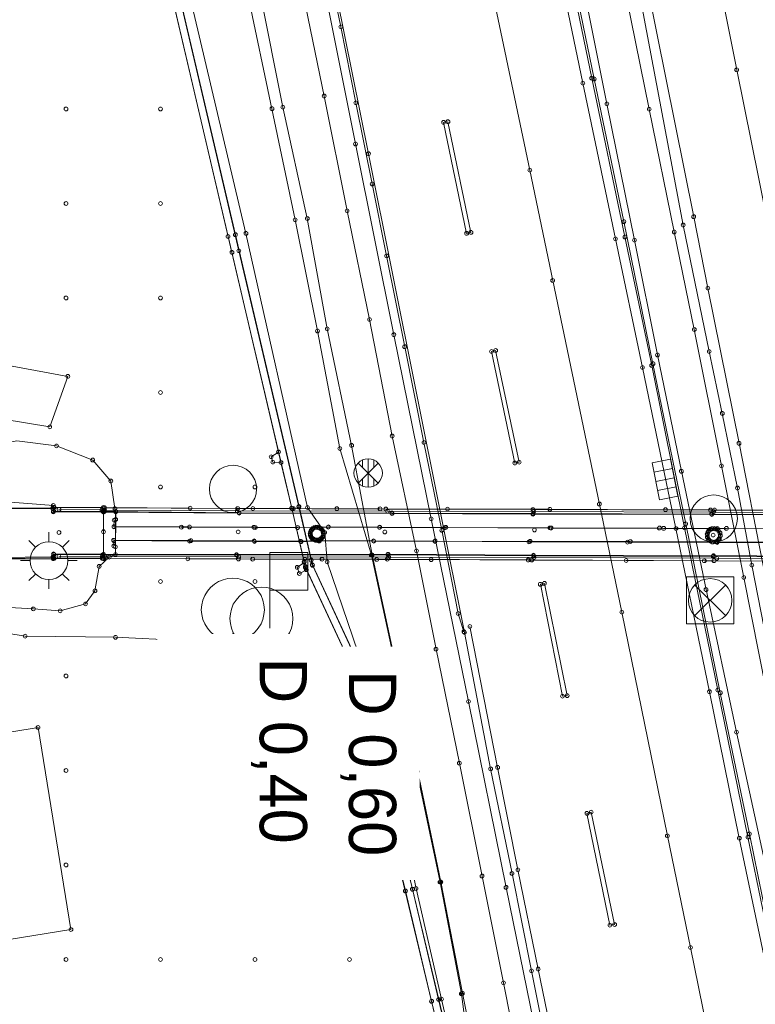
# Model space of a CAD drawing. Header units: metres. Extents: x 32394408 to 32394706, y 5702876 to 5703033.
# Tile 3 of 8: x 32394478 to 32394516, y 5702913 to 5702965. Entities that reach past the tile are written whole.
import ezdxf
from ezdxf.enums import TextEntityAlignment as Align

# ---------------------------------------------------------------- set-up
doc = ezdxf.new("R2010")
doc.units = ezdxf.units.M
for name, color, linetype, lineweight in [('1100_Topographie', 7, 'Continuous', 20), ('1105_Bordsteinlinie oben', 7, 'Continuous', 20), ('1110_sonst_ Topographie-ohne Höhen', 7, 'Continuous', 20), ('1125_Gebäude _ Hausnummer', 7, 'Continuous', 20), ('1130_Fahrbahnmarkierungen', 7, 'Continuous', 20), ('1135_Straßenausstattung -BSW_ ESP', 7, 'Continuous', 20), ('1136_Schutzeinrichtungen _nicht DGM relevant_', 7, 'Continuous', 20), ('1140_Lärmschutzwände', 7, 'Continuous', 20), ('1141_Lärmschutzwände _Oberkante_', 7, 'Continuous', 20), ('1150_Bäume', 7, 'Continuous', 20), ('1155_Baumdurchmesser', 7, 'Continuous', 20), ('1160_Versorgung -Schieber_ Hydrante', 7, 'Continuous', 20), ('1165_Entwässerung -Schächte_ Abläuf', 7, 'Continuous', 20), ('1175_Bauwerke und Durchlässe', 7, 'Continuous', 20), ('1197_Rasterpunkte 5x5 m _DGM relevant_', 7, 'Continuous', 20), ('1200_Aufnahmepunkte _TP_ AP_ NivP_', 7, 'Continuous', 20), ('1710_Topogr_  Überführung', 7, 'Continuous', 20), ('1790_BW Unterkanten', 7, 'Continuous', 20), ('Linienpunkte', 7, 'Continuous', 20)]:
    doc.layers.add(name, color=color, linetype=linetype, lineweight=lineweight)
doc.styles.add('AKG DIN 6776', font='txt', dxfattribs={"height": 2.5})

# ---------------------------------------------------------------- blocks, each defined once
blk = doc.blocks.new('Linienpunkt')
at = {"color": 7, "transparency": 33554687}
blk.add_circle((0, 0), 0.1, dxfattribs=at)
at = {"layer": 'Linienpunkte', "flags": 1}
for tag in ['VestraBlockName', 'VestraSichtbar', 'VestraEbene', 'VestraName', 'Höhe']:
    blk.add_attdef(tag, text='', height=0.1, dxfattribs=at).set_placement((0, 0), align=Align.CENTER)
blk = doc.blocks.new('0435.0000')
at = {"color": 7, "linetype": 'Continuous', "lineweight": 5}
blk.add_circle((0, 0), 0.1, dxfattribs=at)
blk = doc.blocks.new('5742.0000')
at = {"color": 0, "lineweight": 0}
for points in [[(-0.71, 0.71), (-1.06, 1.06)], [(0, 1), (0, 1.5)], [(0.71, 0.71), (1.06, 1.06)], [(-1, 0), (-1.5, 0)], [(1.5, 0), (1, 0)], [(-0.71, -0.71), (-1.06, -1.06)], [(0, -1), (0, -1.5)], [(0.71, -0.71), (1.06, -1.06)]]:
    blk.add_lwpolyline(points, dxfattribs=at)
at = {"color": 0, "linetype": 'Continuous', "lineweight": 0}
blk.add_circle((0, 0), 1, dxfattribs=at)
blk = doc.blocks.new('7501.0000')
at = {"color": 0, "lineweight": 0}
blk.add_lwpolyline([(-1, 0), (-1.18, 0.16), (-1.34, 0.36), (-1.49, 0.58), (-1.59, 0.82), (-1.64, 1.08), (-1.67, 1.33), (-1.64, 1.59), (-1.59, 1.84), (-1.49, 2.09), (-1.34, 2.31), (-1.18, 2.51), (-0.98, 2.68), (-0.76, 2.82), (-0.51, 2.92), (-0.26, 2.98), (0, 3), (0.26, 2.98), (0.51, 2.92), (0.76, 2.82), (0.98, 2.68), (1.18, 2.51), (1.34, 2.31), (1.49, 2.09), (1.59, 1.84), (1.64, 1.59), (1.67, 1.33), (1.64, 1.08), (1.59, 0.82), (1.49, 0.58), (1.34, 0.36), (1.18, 0.16), (1, 0), (1.89, 0)], dxfattribs=at)
at = {"color": 0, "linetype": 'Continuous', "lineweight": 0}
blk.add_circle((0, 0), 0.06, dxfattribs=at)
blk = doc.blocks.new('3498.0000')
at = {"color": 0, "lineweight": 0}
blk.add_lwpolyline([(0, 0), (0, 4), (2, 4), (2, 2), (0, 2)], dxfattribs=at)
blk = doc.blocks.new('354.5007')
at = {"color": 0, "lineweight": 0}
for points in [[(-1.25, -1.25), (-1.25, 1.25), (1.25, 1.25), (1.25, -1.25), (-1.25, -1.25)], [(0.81, 0.81), (-0.81, -0.81)], [(-0.81, 0.81), (0.81, -0.81)]]:
    blk.add_lwpolyline(points, dxfattribs=at)
at = {"color": 0, "linetype": 'Continuous', "lineweight": 0}
blk.add_circle((0, 0), 1.15, dxfattribs=at)
blk = doc.blocks.new('3435.0000')
at = {"color": 0, "lineweight": 0}
for points in [[(-0.53, -0.53), (0.53, 0.53)], [(-0.53, 0.53), (0.53, -0.53)], [(-0.3, 0.68), (-0.3, 0.3)], [(0, 0.75), (0, -0.75)], [(0.3, 0.68), (0.3, 0.3)], [(-0.3, -0.68), (-0.3, -0.3)], [(0.3, -0.68), (0.3, -0.3)]]:
    blk.add_lwpolyline(points, dxfattribs=at)
at = {"color": 0, "linetype": 'Continuous', "lineweight": 0}
blk.add_circle((0, 0), 0.75, dxfattribs=at)
blk = doc.blocks.new('3508.0000')
at = {"color": 0, "lineweight": 0}
for points in [[(-1, -1), (-1, 0), (1, 0), (1, -1), (-1, -1)], [(-0.5, 0), (-0.5, -1)], [(0, 0), (0, -1)], [(0.5, 0), (0.5, -1)]]:
    blk.add_lwpolyline(points, dxfattribs=at)
blk = doc.blocks.new('0127.0000')
at = {"color": 0, "linetype": 'Continuous', "lineweight": 0}
blk.add_circle((0, 0), 1.25, dxfattribs=at)

msp = doc.modelspace()

# ---------------------------------------------------------------- linework, layer by layer
at = {"layer": '1100_Topographie', "color": 7}
for points in [[(32394522.475, 5702890.217, 126.049), (32394521.651, 5702894.321, 126.018), (32394520.979, 5702897.859, 125.984), (32394520.475, 5702900.139, 125.964), (32394519.428, 5702905.23, 125.917), (32394519.098, 5702906.965, 125.911), (32394518.901, 5702907.77, 125.896), (32394517.681, 5702913.785, 125.845), (32394516.105, 5702921.475, 125.773), (32394514.506, 5702929.265, 125.705), (32394512.745, 5702937.844, 125.619), (32394511.009, 5702946.44, 125.546), (32394509.59, 5702953.243, 125.484), (32394507.833, 5702961.651, 125.391), (32394506.218, 5702969.52, 125.323), (32394504.667, 5702977.036, 125.228), (32394503.466, 5702982.798, 125.16), (32394501.958, 5702989.939, 125.072), (32394501.369, 5702992.838, 125.034)], [(32394504.927, 5702993.003, 125.414), (32394505.439, 5702990.593, 125.449), (32394507.549, 5702980.124, 125.573), (32394510.374, 5702966.045, 125.737), (32394512.677, 5702953.875, 125.871), (32394514.055, 5702947.183, 125.925), (32394514.745, 5702943.906, 125.948), (32394515.553, 5702939.954, 125.989), (32394516.31, 5702935.875, 126.031), (32394517.593, 5702929.298, 126.064), (32394518.699, 5702923.648, 126.104), (32394520.279, 5702915.695, 126.154), (32394522.184, 5702906.311, 126.21), (32394522.945, 5702902.555, 126.238), (32394525.597, 5702888.986, 126.299)], [(32394489.265, 5702991.094, 125.173), (32394489.949, 5702987.736, 125.225), (32394490.126, 5702986.857, 125.237), (32394492.347, 5702975.855, 125.36), (32394493.496, 5702970.159, 125.468), (32394496.023, 5702957.649, 125.61), (32394501.103, 5702932.309, 125.879), (32394502.483, 5702925.092, 125.961), (32394503.615, 5702919.556, 126.009), (32394504.65, 5702914.406, 126.061), (32394505.562, 5702909.829, 126.111), (32394506.427, 5702905.557, 126.146), (32394507.517, 5702900.195, 126.202), (32394508.49, 5702895.391, 126.252), (32394509.418, 5702890.721, 126.291)], [(32394508.201, 5702889.277, 126.316), (32394505.53, 5702901.833, 126.225), (32394503.167, 5702913.765, 126.084), (32394502.027, 5702919.418, 126.044), (32394500.827, 5702925.388, 125.985), (32394499.593, 5702931.423, 125.921), (32394498.558, 5702936.626, 125.882), (32394497.271, 5702942.707, 125.829), (32394496.075, 5702948.878, 125.764), (32394494.885, 5702954.626, 125.721), (32394493.671, 5702960.701, 125.671), (32394492.453, 5702966.614, 125.598), (32394491.169, 5702973.121, 125.518), (32394490.156, 5702977.972, 125.447), (32394488.943, 5702984.002, 125.381), (32394487.711, 5702989.96, 125.308)], [(32394502.683, 5702901.231, 126.289), (32394502.732, 5702901.261, 126.28), (32394501.725, 5702907.169, 126.262), (32394500.933, 5702913.188, 126.16), (32394499.807, 5702919.096, 126.122), (32394498.571, 5702924.947, 126.086), (32394497.38, 5702930.856, 125.996), (32394496.171, 5702936.403, 125.919), (32394494.502, 5702942.043, 125.993), (32394493.317, 5702948.266, 125.913), (32394492.135, 5702954.153, 125.751), (32394490.908, 5702960.03, 125.711), (32394489.656, 5702966.009, 125.745), (32394488.618, 5702972.531, 125.611), (32394487.511, 5702977.509, 125.511), (32394486.109, 5702983.311, 125.529), (32394484.836, 5702989.371, 125.463)], [(32394505.832, 5702889.603, 126.347), (32394503.372, 5702901.397, 126.274), (32394500.988, 5702913.212, 126.161), (32394499.848, 5702919.104, 126.122), (32394498.625, 5702924.953, 126.086), (32394497.404, 5702930.849, 125.995), (32394496.211, 5702936.411, 125.92), (32394495.124, 5702942.212, 125.889), (32394493.834, 5702948.379, 125.812), (32394492.778, 5702954.218, 125.744), (32394491.487, 5702960.108, 125.714), (32394490.292, 5702966.145, 125.663), (32394488.931, 5702972.668, 125.598), (32394487.908, 5702977.539, 125.497), (32394486.644, 5702983.434, 125.415), (32394485.513, 5702989.489, 125.356)], [(32394502.683, 5702901.231, 126.289), (32394501.229, 5702907.087, 126.457), (32394499.886, 5702912.903, 126.575), (32394498.533, 5702918.76, 126.736), (32394497.312, 5702924.602, 126.807), (32394495.734, 5702930.462, 127.021), (32394493.826, 5702936.044, 127.234), (32394493.704, 5702937.598, 127.157), (32394492.791, 5702938.925, 127.405), (32394489.532, 5702953.433, 127.391), (32394483.981, 5702976.913, 127.459), (32394482.671, 5702982.781, 127.469), (32394481.246, 5702988.488, 127.36)], [(32394466.211, 5702944.363, 128.038), (32394466.643, 5702944.52, 128.027), (32394475.372, 5702943.818, 127.721), (32394479.148, 5702943.195, 127.758), (32394480.107, 5702945.865, 127.68), (32394475.717, 5702946.673, 127.861), (32394467.021, 5702947.012, 127.935), (32394465.362, 5702947.819, 128.095)], [(32394469.64, 5702938.736, 127.941), (32394469.876, 5702940.159, 127.894), (32394472.166, 5702941.407, 127.966), (32394474.46, 5702941.889, 127.775), (32394477.406, 5702942.446, 127.779), (32394479.504, 5702942.183, 127.794), (32394481.421, 5702941.434, 127.785), (32394482.378, 5702940.323, 127.763), (32394482.596, 5702938.865, 127.651), (32394482.642, 5702938.709, 127.644)], [(32394465.771, 5702937.456, 127.706), (32394469.787, 5702938.379, 128.021), (32394472.606, 5702938.832, 128.379), (32394474.145, 5702938.884, 128.545), (32394474.329, 5702939.044, 128.562), (32394474.511, 5702939.098, 128.589), (32394474.725, 5702939.041, 128.603), (32394474.88, 5702938.894, 128.625), (32394476.193, 5702938.913, 128.778), (32394479.291, 5702938.885, 129.177)], [(32394469.64, 5702938.736, 127.941), (32394474.562, 5702939.396, 128.511), (32394479.34, 5702939.033, 128.958), (32394479.351, 5702938.727, 129.014)], [(32394476.196, 5702938.877, 128.733), (32394479.322, 5702938.858, 129.176), (32394479.339, 5702938.693, 129.19), (32394481.994, 5702938.68, 129.58), (32394481.992, 5702937.641, 129.58), (32394481.99, 5702936.448, 129.569), (32394479.343, 5702936.474, 129.185), (32394479.314, 5702936.305, 129.166), (32394476.353, 5702936.284, 128.709)], [(32394469.21, 5702935.121, 127.93), (32394470.27, 5702935.634, 127.978), (32394472.795, 5702935.964, 128.147), (32394476.406, 5702936.19, 128.658), (32394479.325, 5702936.212, 128.874), (32394479.355, 5702936.454, 129.049)], [(32394468.5, 5702935.289, 127.889), (32394470.257, 5702935.812, 128.008), (32394472.757, 5702936.177, 128.154), (32394476.359, 5702936.232, 128.713), (32394479.327, 5702936.267, 129.216)], [(32394469.21, 5702935.121, 127.93), (32394470.514, 5702934.588, 127.986), (32394473.171, 5702934.047, 127.797), (32394476.063, 5702933.683, 127.78), (32394478.28, 5702933.556, 127.804), (32394479.696, 5702933.453, 127.71), (32394481.044, 5702933.822, 127.765), (32394481.54, 5702934.514, 127.727), (32394481.765, 5702935.809, 127.716), (32394482.296, 5702936.298, 127.673), (32394482.628, 5702936.434, 127.645)], [(32394494.716, 5702930.309, 127.31), (32394493.531, 5702931.182, 127.424), (32394489.516, 5702931.746, 127.504), (32394486.167, 5702931.881, 127.529), (32394482.628, 5702932.056, 127.532), (32394477.847, 5702932.112, 127.717), (32394472.662, 5702932.958, 127.756), (32394469.617, 5702933.506, 127.857), (32394466.062, 5702933.941, 127.905), (32394465.039, 5702933.899, 127.896), (32394461.547, 5702933.681, 127.954)]]:
    msp.add_polyline3d(points, dxfattribs=at)
at = {"layer": '1105_Bordsteinlinie oben', "color": 7}
for points in [[(32394518.94, 5702907.757, 125.902), (32394518.825, 5702908.689, 125.964), (32394517.557, 5702914.87, 125.91), (32394516.179, 5702921.652, 125.851), (32394514.641, 5702929.123, 125.775), (32394512.807, 5702938.06, 125.681), (32394511.075, 5702946.533, 125.602), (32394509.538, 5702954.053, 125.542), (32394507.963, 5702961.606, 125.478), (32394506.317, 5702969.592, 125.394), (32394504.793, 5702976.978, 125.31), (32394503.663, 5702982.458, 125.239), (32394502.1, 5702989.914, 125.149), (32394502.015, 5702990.244, 125.148), (32394501.455, 5702992.949, 125.111)], [(32394489.184, 5702990.879, 125.263), (32394489.836, 5702987.769, 125.305), (32394489.89, 5702987.477, 125.304), (32394490.674, 5702983.585, 125.352), (32394491.313, 5702980.453, 125.401), (32394491.954, 5702977.155, 125.459), (32394492.573, 5702974.127, 125.504), (32394493.702, 5702968.458, 125.565), (32394494.554, 5702964.363, 125.616), (32394495.344, 5702960.346, 125.665), (32394496.209, 5702956.046, 125.725), (32394496.977, 5702952.239, 125.772), (32394497.936, 5702947.436, 125.826), (32394498.952, 5702942.368, 125.879), (32394499.899, 5702937.717, 125.924), (32394500.767, 5702933.311, 125.96), (32394501.068, 5702932.352, 125.894)]]:
    msp.add_polyline3d(points, dxfattribs=at)
at = {"layer": '1110_sonst_ Topographie-ohne Höhen', "color": 7}
for points in [[(32394479.635, 5702938.825, 130.471), (32394481.907, 5702938.793, 130.778), (32394482.046, 5702938.791, 130.797), (32394489.071, 5702938.74, 131.665), (32394497.02, 5702938.727, 132.388), (32394504.769, 5702938.71, 132.843), (32394514.283, 5702938.684, 133.026), (32394523.458, 5702938.638, 132.857), (32394531.22, 5702938.618, 132.398), (32394538.298, 5702938.595, 131.787), (32394546.64, 5702938.537, 130.783), (32394546.748, 5702938.534, 130.769), (32394549.086, 5702938.522, 130.441)], [(32394549.092, 5702936.055, 130.426), (32394546.663, 5702936.068, 130.771), (32394546.563, 5702936.073, 130.785), (32394538.33, 5702936.117, 131.789), (32394531.224, 5702936.168, 132.406), (32394523.529, 5702936.201, 132.844), (32394514.459, 5702936.236, 133.032), (32394504.781, 5702936.282, 132.844), (32394497.083, 5702936.291, 132.386), (32394489.158, 5702936.307, 131.686), (32394482.054, 5702936.334, 130.8), (32394481.925, 5702936.333, 130.784), (32394479.631, 5702936.351, 130.467)]]:
    msp.add_polyline3d(points, dxfattribs=at)
at = {"layer": '1125_Gebäude _ Hausnummer', "color": 7}
msp.add_polyline3d([(32394466.718, 5702924.98, 128.041), (32394474.624, 5702926.091, 128.125), (32394474.542, 5702926.636, 128.083), (32394478.526, 5702927.284, 128.053), (32394480.268, 5702916.589, 128.544), (32394476.223, 5702915.931, 128.466), (32394476.113, 5702916.654, 128.59), (32394468.048, 5702915.519, 127.562), (32394466.718, 5702924.98, 128.041)], dxfattribs=at)
at = {"layer": '1130_Fahrbahnmarkierungen', "color": 7}
for points in [[(32394530.65, 5702885.437, 126.248), (32394529.523, 5702891.132, 126.223), (32394527.218, 5702903.131, 126.165), (32394526.07, 5702908.893, 126.128), (32394523.739, 5702920.829, 126.056), (32394522.578, 5702926.678, 126.016), (32394520.207, 5702938.649, 125.928), (32394519.045, 5702944.416, 125.878), (32394516.675, 5702956.319, 125.778), (32394515.508, 5702962.086, 125.718), (32394513.13, 5702974.039, 125.594), (32394511.945, 5702979.813, 125.517), (32394509.578, 5702991.767, 125.365), (32394508.386, 5702997.615, 125.277)], [(32394526.439, 5702887.343, 126.297), (32394523.451, 5702902.668, 126.225), (32394520.302, 5702918.695, 126.127), (32394519.46, 5702922.968, 126.097), (32394518.005, 5702930.25, 126.051), (32394516.883, 5702935.942, 126.015), (32394515.633, 5702942.323, 125.961), (32394513.983, 5702950.537, 125.887), (32394513.231, 5702954.314, 125.856), (32394510.301, 5702968.947, 125.699), (32394505.956, 5702990.585, 125.439), (32394505.253, 5702994.081, 125.394)], [(32394522.076, 5702889.91, 126.057), (32394521.539, 5702892.644, 126.032), (32394520.537, 5702897.519, 125.994), (32394520.111, 5702899.564, 125.972), (32394519.531, 5702902.437, 125.949), (32394518.951, 5702905.311, 125.924), (32394518.66, 5702906.712, 125.912), (32394517.154, 5702914.209, 125.847), (32394515.646, 5702921.42, 125.778), (32394514.065, 5702929.175, 125.711), (32394512.291, 5702937.808, 125.625), (32394510.517, 5702946.338, 125.553), (32394509.088, 5702953.144, 125.487), (32394507.363, 5702961.38, 125.4), (32394505.74, 5702969.209, 125.332), (32394503.972, 5702977.721, 125.228), (32394502.834, 5702983.173, 125.154), (32394501.482, 5702989.637, 125.075), (32394500.858, 5702992.615, 125.038)], [(32394497.175, 5702992.112, 125.123), (32394497.795, 5702989.178, 125.157), (32394498.401, 5702986.281, 125.197), (32394500.886, 5702974.393, 125.343), (32394502.075, 5702968.641, 125.416), (32394504.558, 5702956.775, 125.534), (32394505.769, 5702950.939, 125.595), (32394508.24, 5702939.108, 125.707), (32394509.428, 5702933.382, 125.764), (32394511.84, 5702921.547, 125.862), (32394513.061, 5702915.637, 125.921), (32394515.452, 5702903.928, 126.022), (32394516.668, 5702897.93, 126.073), (32394519.039, 5702886.19, 126.174)], [(32394499.993, 5702959.306, 125.588), (32394500.223, 5702959.343, 125.584), (32394501.443, 5702953.484, 125.645), (32394501.211, 5702953.433, 125.655), (32394499.993, 5702959.306, 125.588)], [(32394502.53, 5702947.183, 125.718), (32394502.747, 5702947.234, 125.71), (32394503.998, 5702941.322, 125.768), (32394503.765, 5702941.276, 125.77), (32394502.53, 5702947.183, 125.718)], [(32394505.114, 5702934.859, 125.837), (32394505.329, 5702934.91, 125.834), (32394506.539, 5702928.968, 125.885), (32394506.287, 5702928.935, 125.891), (32394505.114, 5702934.859, 125.837)], [(32394501.387, 5702932.624, 125.872), (32394502.853, 5702925.171, 125.951), (32394503.927, 5702919.746, 126.001), (32394504.999, 5702914.495, 126.055), (32394505.841, 5702910.372, 126.097), (32394506.993, 5702904.702, 126.155), (32394507.918, 5702900.263, 126.196), (32394508.916, 5702895.485, 126.243), (32394510.261, 5702889.205, 126.293)], [(32394507.581, 5702922.737, 125.943), (32394507.808, 5702922.803, 125.934), (32394509.048, 5702916.851, 125.989), (32394508.797, 5702916.816, 125.998), (32394507.581, 5702922.737, 125.943)]]:
    msp.add_polyline3d(points, dxfattribs=at)
at = {"layer": '1136_Schutzeinrichtungen _nicht DGM relevant_', "color": 7, "lineweight": 0}
for points in [[(32394501.808, 5702993.601), (32394502.489, 5702990.14), (32394503.878, 5702983.496), (32394505.165, 5702977.387), (32394506.381, 5702971.538), (32394507.641, 5702965.225), (32394508.637, 5702960.284), (32394510.094, 5702953.074), (32394511.312, 5702946.997), (32394512.579, 5702940.841), (32394513.886, 5702934.577), (32394515.5, 5702927.034), (32394516.84, 5702920.874), (32394517.8, 5702916.418), (32394518.77, 5702911.825), (32394518.917, 5702911.097), (32394519.621, 5702907.836), (32394520.544, 5702903.653), (32394521.778, 5702898.377), (32394523.119, 5702892.431), (32394524.382, 5702886.189)], [(32394525.143, 5702886.503), (32394524.058, 5702892.441), (32394522.892, 5702898.991), (32394522.026, 5702903.888), (32394521.246, 5702908.052), (32394520.566, 5702911.592), (32394519.856, 5702915.226), (32394518.531, 5702921.918), (32394517.482, 5702927.214), (32394515.882, 5702935.22), (32394514.699, 5702941.13), (32394513.264, 5702948.344), (32394512.201, 5702953.507), (32394510.879, 5702960.003), (32394509.679, 5702965.936), (32394508.409, 5702972.311), (32394507.207, 5702978.448), (32394506.235, 5702983.258), (32394504.77, 5702990.564), (32394504.198, 5702993.497)], [(32394509.243, 5702889.524), (32394507.281, 5702899.261), (32394505.318, 5702908.946), (32394503.298, 5702918.818), (32394501.314, 5702928.66), (32394499.333, 5702938.328), (32394497.359, 5702948.07), (32394495.333, 5702958.165), (32394493.403, 5702967.806), (32394491.444, 5702977.603), (32394489.369, 5702987.603), (32394489.162, 5702988.629), (32394488.429, 5702992.295)]]:
    msp.add_lwpolyline(points, dxfattribs=at)
at = {"layer": '1140_Lärmschutzwände', "color": 7}
for points in [[(32394504.731, 5702889.403, 126.363), (32394503.514, 5702895.281, 126.29), (32394502.154, 5702901.121, 126.319), (32394500.746, 5702906.945, 126.458), (32394499.35, 5702912.791, 126.608), (32394497.966, 5702918.627, 126.798), (32394496.562, 5702924.451, 126.911), (32394495.243, 5702930.143, 127.262), (32394495.212, 5702930.315, 127.265), (32394495.117, 5702930.519, 127.268), (32394492.73, 5702935.628, 127.374), (32394492.675, 5702935.751, 127.375), (32394492.615, 5702936.009, 127.378), (32394491.953, 5702938.884, 127.401), (32394491.386, 5702941.302, 127.421), (32394491.255, 5702941.859, 127.425), (32394488.582, 5702953.271, 127.464), (32394483.119, 5702976.644, 127.536), (32394481.77, 5702982.496, 127.549), (32394480.427, 5702988.351, 127.491)], [(32394505.122, 5702889.485, 126.363), (32394503.905, 5702895.367, 126.29), (32394502.544, 5702901.213, 126.319), (32394501.135, 5702907.039, 126.458), (32394499.739, 5702912.884, 126.608), (32394498.356, 5702918.72, 126.798), (32394496.951, 5702924.543, 126.911), (32394495.593, 5702930.446, 127.249), (32394493.055, 5702935.882, 127.467), (32394492.343, 5702938.975, 127.52), (32394488.972, 5702953.362, 127.464), (32394483.508, 5702976.734, 127.536), (32394482.16, 5702982.586, 127.549), (32394480.817, 5702988.441, 127.491)], [(32394491.255, 5702941.859, 127.425), (32394490.868, 5702941.609, 127.484), (32394490.956, 5702941.328, 127.5), (32394491.386, 5702941.302, 127.421)], [(32394492.615, 5702936.009, 127.378), (32394492.246, 5702935.756, 127.36), (32394492.36, 5702935.428, 127.366), (32394492.73, 5702935.628, 127.374)], [(32394495.117, 5702930.519, 127.268), (32394494.747, 5702930.266, 127.318), (32394494.861, 5702929.937, 127.324), (32394495.243, 5702930.143, 127.262)]]:
    msp.add_polyline3d(points, dxfattribs=at)
at = {"layer": '1141_Lärmschutzwände _Oberkante_', "color": 7}
for points in [[(32394504.747, 5702889.409, 130.974), (32394503.523, 5702895.284, 130.971), (32394502.164, 5702901.126, 130.972), (32394500.757, 5702906.953, 130.98), (32394499.359, 5702912.795, 130.986), (32394497.976, 5702918.631, 130.992), (32394496.569, 5702924.446, 130.94), (32394495.221, 5702930.32, 130.89), (32394492.7, 5702935.727, 130.836), (32394492.674, 5702935.806, 130.833), (32394492.618, 5702936.041, 130.836), (32394492.614, 5702936.06, 130.59), (32394491.966, 5702938.871, 130.438), (32394491.962, 5702938.888, 130.81), (32394488.79, 5702952.427, 130.669), (32394483.224, 5702976.234, 130.416), (32394481.775, 5702982.503, 130.324), (32394480.435, 5702988.356, 130.237)], [(32394480.801, 5702988.44, 130.237), (32394482.141, 5702982.587, 130.324), (32394483.589, 5702976.319, 130.416), (32394489.155, 5702952.513, 130.669), (32394492.328, 5702938.972, 130.81), (32394492.332, 5702938.954, 130.438), (32394492.98, 5702936.143, 130.59), (32394492.984, 5702936.125, 130.836), (32394493.035, 5702935.908, 130.833), (32394493.049, 5702935.866, 130.836), (32394495.578, 5702930.442, 130.89), (32394496.934, 5702924.532, 130.94), (32394498.341, 5702918.718, 130.992), (32394499.724, 5702912.882, 130.986), (32394501.121, 5702907.041, 130.98), (32394502.529, 5702901.212, 130.972), (32394503.889, 5702895.365, 130.971), (32394505.114, 5702889.486, 130.974)]]:
    msp.add_polyline3d(points, dxfattribs=at)
at = {"layer": '1175_Bauwerke und Durchlässe', "color": 7}
for points in [[(32394479.355, 5702936.454, 129.049), (32394482.628, 5702936.434, 127.645), (32394482.642, 5702938.709, 127.644), (32394479.351, 5702938.727, 129.014)], [(32394479.351, 5702938.727, 129.014), (32394482.635, 5702938.702, 129.467), (32394482.634, 5702938.29, 128.624), (32394482.624, 5702936.847, 128.624), (32394482.623, 5702936.441, 129.458), (32394479.355, 5702936.454, 129.049)], [(32394492.944, 5702937.634, 127.269), (32394492.986, 5702937.725, 127.269), (32394493.052, 5702937.8, 127.269), (32394493.136, 5702937.854, 127.269), (32394493.232, 5702937.885, 127.269), (32394493.332, 5702937.884, 127.269), (32394493.428, 5702937.856, 127.269), (32394493.511, 5702937.801, 127.269), (32394493.579, 5702937.728, 127.269), (32394493.62, 5702937.636, 127.269), (32394493.636, 5702937.536, 127.269), (32394493.621, 5702937.437, 127.269), (32394493.579, 5702937.346, 127.269), (32394493.513, 5702937.271, 127.269), (32394493.429, 5702937.217, 127.269), (32394493.334, 5702937.186, 127.269), (32394493.234, 5702937.187, 127.269), (32394493.138, 5702937.215, 127.269), (32394493.054, 5702937.27, 127.269), (32394492.986, 5702937.343, 127.269), (32394492.945, 5702937.435, 127.269), (32394492.929, 5702937.536, 127.269), (32394492.944, 5702937.634, 127.269)], [(32394492.953, 5702937.628, 129.874), (32394492.996, 5702937.719, 129.874), (32394493.062, 5702937.793, 129.874), (32394493.147, 5702937.846, 129.874), (32394493.244, 5702937.871, 129.874), (32394493.344, 5702937.868, 129.874), (32394493.44, 5702937.84, 129.874), (32394493.522, 5702937.782, 129.874), (32394493.584, 5702937.704, 129.874), (32394493.621, 5702937.611, 129.874), (32394493.632, 5702937.534, 129.874), (32394493.615, 5702937.436, 129.874), (32394493.57, 5702937.346, 129.874), (32394493.502, 5702937.273, 129.874), (32394493.415, 5702937.223, 129.874), (32394493.318, 5702937.2, 129.874), (32394493.218, 5702937.205, 129.874), (32394493.123, 5702937.236, 129.874), (32394493.042, 5702937.295, 129.874), (32394492.982, 5702937.375, 129.874), (32394492.947, 5702937.469, 129.874), (32394492.938, 5702937.529, 129.874), (32394492.953, 5702937.628, 129.874)], [(32394514.198, 5702937.806, 125.826), (32394514.336, 5702937.816, 125.84), (32394514.406, 5702937.788, 125.847), (32394514.474, 5702937.762, 125.854), (32394514.54, 5702937.694, 125.861), (32394514.627, 5702937.574, 125.869), (32394514.643, 5702937.431, 125.869), (32394514.585, 5702937.273, 125.862), (32394514.563, 5702937.231, 125.859), (32394514.501, 5702937.178, 125.852), (32394514.403, 5702937.107, 125.841), (32394514.217, 5702937.097, 125.821), (32394514.121, 5702937.144, 125.811), (32394514.048, 5702937.184, 125.804), (32394514.012, 5702937.237, 125.8), (32394513.961, 5702937.323, 125.796), (32394513.953, 5702937.363, 125.796), (32394513.946, 5702937.522, 125.796), (32394514.016, 5702937.693, 125.805), (32394514.107, 5702937.768, 125.816), (32394514.198, 5702937.806, 125.826)], [(32394513.99, 5702937.615, 130.716), (32394514.025, 5702937.688, 130.718), (32394514.111, 5702937.759, 130.721), (32394514.216, 5702937.797, 130.714), (32394514.335, 5702937.812, 130.716), (32394514.47, 5702937.76, 130.72), (32394514.623, 5702937.573, 130.713), (32394514.639, 5702937.433, 130.719), (32394514.558, 5702937.233, 130.712), (32394514.398, 5702937.111, 130.713), (32394514.218, 5702937.102, 130.712), (32394514.052, 5702937.188, 130.711), (32394513.963, 5702937.326, 130.721), (32394513.951, 5702937.514, 130.712), (32394513.99, 5702937.615, 130.716)]]:
    msp.add_polyline3d(points, dxfattribs=at)
at = {"layer": '1710_Topogr_  Überführung', "color": 7}
for points in [[(32394479.339, 5702938.693, 129.19), (32394481.994, 5702938.68, 129.58), (32394481.992, 5702937.641, 129.58), (32394481.99, 5702936.448, 129.569), (32394479.343, 5702936.474, 129.185)], [(32394479.38, 5702938.927, 129.217), (32394479.366, 5702938.734, 129.212), (32394481.969, 5702938.715, 129.572), (32394481.974, 5702938.911, 129.575), (32394479.38, 5702938.927, 129.217)], [(32394479.381, 5702938.936, 129.073), (32394481.972, 5702938.922, 129.434)], [(32394546.569, 5702936.201, 129.57), (32394538.282, 5702936.267, 130.561), (32394531.198, 5702936.282, 131.177), (32394523.466, 5702936.32, 131.612), (32394514.275, 5702936.376, 131.787), (32394504.75, 5702936.403, 131.602), (32394497.05, 5702936.446, 131.158), (32394489.034, 5702936.432, 130.433), (32394481.99, 5702936.448, 129.569), (32394481.992, 5702937.641, 129.58), (32394481.994, 5702938.68, 129.58), (32394489.173, 5702938.621, 130.445), (32394497.262, 5702938.602, 131.166), (32394504.729, 5702938.573, 131.609), (32394514.194, 5702938.552, 131.789), (32394523.492, 5702938.512, 131.622), (32394531.234, 5702938.51, 131.186), (32394538.301, 5702938.46, 130.57), (32394546.589, 5702938.425, 129.551), (32394546.58, 5702937.255, 129.554), (32394546.569, 5702936.201, 129.57)], [(32394482.033, 5702938.715, 129.587), (32394482.043, 5702938.908, 129.59), (32394489.095, 5702938.867, 130.461), (32394496.932, 5702938.841, 131.177), (32394504.728, 5702938.813, 131.636), (32394514.129, 5702938.79, 131.82), (32394523.559, 5702938.746, 131.642), (32394531.274, 5702938.715, 131.183), (32394538.265, 5702938.688, 130.586), (32394546.606, 5702938.645, 129.565), (32394546.606, 5702938.645, 129.565), (32394546.595, 5702938.453, 129.564), (32394538.258, 5702938.473, 130.58), (32394531.23, 5702938.531, 131.209), (32394523.495, 5702938.539, 131.641), (32394514.18, 5702938.578, 131.805), (32394504.736, 5702938.604, 131.623), (32394497.257, 5702938.629, 131.186), (32394489.176, 5702938.645, 130.458), (32394482.033, 5702938.715, 129.587)], [(32394482.045, 5702938.917, 129.446), (32394486.583, 5702938.893, 130.015), (32394489.897, 5702938.874, 130.403), (32394492.045, 5702938.87, 130.622), (32394494.344, 5702938.86, 130.826), (32394496.63, 5702938.854, 131.011), (32394500.203, 5702938.839, 131.246), (32394505.62, 5702938.83, 131.524), (32394511.736, 5702938.808, 131.667), (32394514.33, 5702938.796, 131.674), (32394520.674, 5702938.773, 131.588), (32394523.86, 5702938.753, 131.485), (32394530.534, 5702938.732, 131.098), (32394533.427, 5702938.713, 130.878), (32394537.876, 5702938.693, 130.483), (32394541.974, 5702938.678, 130.024), (32394546.603, 5702938.655, 129.4)], [(32394479.37, 5702936.232, 129.074), (32394481.929, 5702936.229, 129.429)], [(32394481.94, 5702936.416, 129.569), (32394481.931, 5702936.244, 129.568), (32394479.377, 5702936.244, 129.223), (32394479.372, 5702936.441, 129.212), (32394481.94, 5702936.416, 129.569)], [(32394481.996, 5702936.423, 129.569), (32394489.028, 5702936.399, 130.449), (32394497.05, 5702936.417, 131.168), (32394504.757, 5702936.371, 131.621), (32394514.273, 5702936.339, 131.805), (32394523.534, 5702936.289, 131.625), (32394531.199, 5702936.246, 131.199), (32394538.292, 5702936.23, 130.573), (32394546.569, 5702936.177, 129.581), (32394546.576, 5702935.977, 129.582), (32394546.576, 5702935.977, 129.582), (32394538.368, 5702936.025, 130.572), (32394531.238, 5702936.037, 131.197), (32394523.609, 5702936.061, 131.619), (32394514.308, 5702936.108, 131.815), (32394504.666, 5702936.149, 131.627), (32394497.018, 5702936.192, 131.182), (32394489.13, 5702936.201, 130.474), (32394481.998, 5702936.233, 129.572), (32394481.996, 5702936.423, 129.569)], [(32394546.558, 5702935.971, 129.435), (32394542.332, 5702935.99, 129.985), (32394538.322, 5702936.011, 130.433), (32394536.049, 5702936.017, 130.651), (32394533.383, 5702936.028, 130.88), (32394529.906, 5702936.034, 131.143), (32394522.516, 5702936.057, 131.531), (32394519.766, 5702936.073, 131.607), (32394517.217, 5702936.086, 131.648), (32394513.792, 5702936.106, 131.671), (32394509.657, 5702936.116, 131.628), (32394504.475, 5702936.145, 131.474), (32394499.337, 5702936.165, 131.194), (32394496.452, 5702936.176, 130.998), (32394493.561, 5702936.185, 130.766), (32394492.648, 5702936.186, 130.68), (32394489.889, 5702936.192, 130.403), (32394486.451, 5702936.205, 130.007), (32394482.003, 5702936.217, 129.429)]]:
    msp.add_polyline3d(points, dxfattribs=at)
at = {"layer": '1790_BW Unterkanten', "color": 7}
for points in [[(32394482.555, 5702938.249, 128.659), (32394482.546, 5702937.903, 128.655), (32394486.111, 5702937.886, 129.11), (32394490.035, 5702937.861, 129.561), (32394492.265, 5702937.86, 129.781), (32394493.884, 5702937.882, 129.934), (32394496.605, 5702937.869, 130.162), (32394500.039, 5702937.858, 130.397), (32394505.685, 5702937.838, 130.684), (32394511.642, 5702937.82, 130.82), (32394514.484, 5702937.81, 130.847), (32394519.251, 5702937.797, 130.77), (32394523.058, 5702937.773, 130.668), (32394531.006, 5702937.749, 130.21), (32394533.861, 5702937.723, 129.995), (32394537.781, 5702937.715, 129.636), (32394542.228, 5702937.694, 129.142), (32394546.037, 5702937.687, 128.671), (32394546.027, 5702938.008, 128.68)], [(32394482.547, 5702937.919, 129.349), (32394486.544, 5702937.893, 129.867), (32394489.96, 5702937.876, 130.253), (32394492.283, 5702937.868, 130.482), (32394493.9, 5702937.898, 130.64), (32394496.609, 5702937.886, 130.861), (32394500.113, 5702937.874, 131.1), (32394505.627, 5702937.844, 131.377), (32394511.413, 5702937.836, 131.518), (32394514.961, 5702937.821, 131.542), (32394519.16, 5702937.8, 131.466), (32394523.057, 5702937.796, 131.375), (32394530.714, 5702937.768, 130.935), (32394533.602, 5702937.742, 130.721), (32394537.793, 5702937.725, 130.339), (32394542.03, 5702937.705, 129.867), (32394546.031, 5702937.692, 129.363)], [(32394546.027, 5702936.646, 128.665), (32394546.031, 5702936.951, 128.671), (32394546.031, 5702936.951, 128.671), (32394542.227, 5702936.994, 129.141), (32394537.815, 5702937.005, 129.63), (32394533.748, 5702937.025, 130.006), (32394529.827, 5702937.043, 130.293), (32394522.132, 5702937.079, 130.7), (32394518.738, 5702937.094, 130.784), (32394514.462, 5702937.101, 130.847), (32394509.877, 5702937.12, 130.786), (32394504.577, 5702937.133, 130.634), (32394499.543, 5702937.148, 130.363), (32394496.288, 5702937.157, 130.138), (32394493.368, 5702937.172, 129.905), (32394492.43, 5702937.138, 129.806), (32394489.968, 5702937.159, 129.558), (32394486.612, 5702937.171, 129.175), (32394482.533, 5702937.191, 128.659), (32394482.535, 5702936.884, 128.663)], [(32394482.537, 5702937.169, 129.356), (32394486.546, 5702937.142, 129.866), (32394489.982, 5702937.125, 130.264), (32394492.45, 5702937.115, 130.511), (32394493.418, 5702937.151, 130.605), (32394496.304, 5702937.144, 130.838), (32394499.541, 5702937.137, 131.06), (32394504.509, 5702937.104, 131.329), (32394509.731, 5702937.088, 131.484), (32394514.473, 5702937.072, 131.53), (32394518.959, 5702937.052, 131.478), (32394522.204, 5702937.044, 131.4), (32394529.831, 5702937.011, 130.992), (32394533.604, 5702936.996, 130.708), (32394537.869, 5702936.977, 130.307), (32394542.236, 5702936.959, 129.841), (32394546.021, 5702936.944, 129.363)]]:
    msp.add_polyline3d(points, dxfattribs=at)

# ---------------------------------------------------------------- block references
at = {"layer": '1100_Topographie', "color": 7}
msp.add_blockref('0435.0000', (32394479.633, 5702937.598, 129.046), dxfattribs=at)
at = {"layer": '1135_Straßenausstattung -BSW_ ESP', "color": 7}
msp.add_blockref('5742.0000', (32394479.106, 5702936.114, 128.855), dxfattribs=at)
at = {"layer": '1150_Bäume', "color": 7}
for p in [(32394488.84, 5702932.179, 127.554), (32394490.351, 5702931.712, 127.577)]:
    msp.add_blockref('7501.0000', p, dxfattribs=at)
at = {"layer": '1160_Versorgung -Schieber_ Hydrante', "color": 7}
for name, p in [('3435.0000', (32394496.001, 5702940.747, 125.887)), ('3498.0000', (32394490.801, 5702932.543, 127.607))]:
    msp.add_blockref(name, p, dxfattribs=at)
at = {"layer": '1165_Entwässerung -Schächte_ Abläuf', "color": 7, "rotation": 281.10834}
msp.add_blockref('3508.0000', (32394512.202, 5702940.5, 125.564), dxfattribs=at)
at = {"layer": '1165_Entwässerung -Schächte_ Abläuf', "color": 7}
msp.add_blockref('354.5007', (32394514.099, 5702934.01, 125.724), dxfattribs=at)
at = {"layer": '1197_Rasterpunkte 5x5 m _DGM relevant_', "color": 7}
for p in [(32394480.008, 5702960.017, 127.662), (32394485.01, 5702960.017, 127.801), (32394480.008, 5702955.015, 127.687), (32394485.01, 5702955.015, 127.789), (32394480.008, 5702950.014, 127.725), (32394485.01, 5702950.014, 127.859), (32394485.01, 5702945.012, 127.97), (32394485.01, 5702940.011, 127.702), (32394490.011, 5702940.011, 127.694), (32394485.01, 5702935.01, 127.696), (32394490.011, 5702935.01, 127.635), (32394480.008, 5702930.008, 128.077), (32394485.01, 5702930.008, 127.839), (32394490.011, 5702930.008, 127.627), (32394480.008, 5702925.007, 128.083), (32394485.01, 5702925.007, 127.912), (32394490.011, 5702925.007, 127.748), (32394495.013, 5702925.007, 127.589), (32394480.008, 5702920.006, 128.373), (32394485.01, 5702920.006, 128.005), (32394490.011, 5702920.006, 128.08), (32394495.013, 5702920.006, 127.829), (32394480.008, 5702915.004, 128.467), (32394485.01, 5702915.004, 128.015), (32394490.011, 5702915.004, 127.664), (32394495.013, 5702915.004, 127.628)]:
    msp.add_blockref('0435.0000', p, dxfattribs=at)
at = {"layer": '1200_Aufnahmepunkte _TP_ AP_ NivP_', "color": 7}
for p in [(32394488.849, 5702939.908, 127.688), (32394514.292, 5702938.343, 131.797)]:
    msp.add_blockref('0127.0000', p, dxfattribs=at)
at = {"layer": '1710_Topogr_  Überführung', "color": 7}
for p in [(32394489.123, 5702937.632, 130.434), (32394496.886, 5702937.628, 131.13), (32394504.802, 5702937.737, 131.452), (32394514.262, 5702937.464, 131.773)]:
    msp.add_blockref('0435.0000', p, dxfattribs=at)
at = {"layer": 'Linienpunkte', "color": 7, "transparency": 33554687}
for p in [(32394494.554, 5702964.363, 125.616), (32394515.508, 5702962.086, 125.718), (32394507.363, 5702961.38, 125.4), (32394507.833, 5702961.651, 125.391), (32394507.963, 5702961.606, 125.478), (32394493.671, 5702960.701, 125.671), (32394495.344, 5702960.346, 125.665), (32394490.908, 5702960.03, 125.711), (32394491.487, 5702960.108, 125.714), (32394508.637, 5702960.284), (32394510.879, 5702960.003), (32394499.993, 5702959.306, 125.588), (32394499.993, 5702959.306, 125.588), (32394500.223, 5702959.343, 125.584), (32394495.333, 5702958.165), (32394496.023, 5702957.649, 125.61), (32394504.558, 5702956.775, 125.534), (32394496.209, 5702956.046, 125.725), (32394494.885, 5702954.626, 125.721), (32394492.135, 5702954.153, 125.751), (32394492.778, 5702954.218, 125.744), (32394513.231, 5702954.314, 125.856), (32394509.538, 5702954.053, 125.542), (32394512.677, 5702953.875, 125.871), (32394488.582, 5702953.271, 127.464), (32394488.972, 5702953.362, 127.464), (32394489.532, 5702953.433, 127.391), (32394501.211, 5702953.433, 125.655), (32394501.443, 5702953.484, 125.645), (32394509.088, 5702953.144, 125.487), (32394509.59, 5702953.243, 125.484), (32394510.094, 5702953.074), (32394512.201, 5702953.507), (32394489.155, 5702952.513, 130.669), (32394488.79, 5702952.427, 130.669), (32394496.977, 5702952.239, 125.772), (32394505.769, 5702950.939, 125.595), (32394513.983, 5702950.537, 125.887), (32394496.075, 5702948.878, 125.764), (32394493.834, 5702948.379, 125.812), (32394513.264, 5702948.344), (32394493.317, 5702948.266, 125.913), (32394497.359, 5702948.07), (32394497.936, 5702947.436, 125.826), (32394502.53, 5702947.183, 125.718), (32394502.53, 5702947.183, 125.718), (32394502.747, 5702947.234, 125.71), (32394511.312, 5702946.997), (32394514.055, 5702947.183, 125.925), (32394510.517, 5702946.338, 125.553), (32394511.009, 5702946.44, 125.546), (32394511.075, 5702946.533, 125.602), (32394480.107, 5702945.865, 127.68), (32394514.745, 5702943.906, 125.948), (32394479.148, 5702943.195, 127.758), (32394497.271, 5702942.707, 125.829), (32394479.504, 5702942.183, 127.794), (32394495.124, 5702942.212, 125.889), (32394498.952, 5702942.368, 125.879), (32394515.633, 5702942.323, 125.961), (32394490.868, 5702941.609, 127.484), (32394491.255, 5702941.859, 127.425), (32394491.255, 5702941.859, 127.425), (32394494.502, 5702942.043, 125.993), (32394481.421, 5702941.434, 127.785), (32394490.956, 5702941.328, 127.5), (32394491.386, 5702941.302, 127.421), (32394491.386, 5702941.302, 127.421), (32394503.765, 5702941.276, 125.77), (32394503.998, 5702941.322, 125.768), (32394514.699, 5702941.13), (32394512.579, 5702940.841), (32394482.378, 5702940.323, 127.763), (32394515.553, 5702939.954, 125.989), (32394479.34, 5702939.033, 128.958), (32394492.328, 5702938.972, 130.81), (32394492.332, 5702938.954, 130.438), (32394492.343, 5702938.975, 127.52), (32394508.24, 5702939.108, 125.707), (32394479.291, 5702938.885, 129.177), (32394479.322, 5702938.858, 129.176), (32394479.339, 5702938.693, 129.19), (32394479.339, 5702938.693, 129.19), (32394479.351, 5702938.727, 129.014), (32394479.351, 5702938.727, 129.014), (32394479.351, 5702938.727, 129.014), (32394479.366, 5702938.734, 129.212), (32394479.38, 5702938.927, 129.217), (32394479.38, 5702938.927, 129.217), (32394479.381, 5702938.936, 129.073), (32394479.635, 5702938.825, 130.471), (32394481.907, 5702938.793, 130.778), (32394481.969, 5702938.715, 129.572), (32394481.972, 5702938.922, 129.434), (32394481.974, 5702938.911, 129.575), (32394481.994, 5702938.68, 129.58), (32394481.994, 5702938.68, 129.58), (32394481.994, 5702938.68, 129.58), (32394482.033, 5702938.715, 129.587), (32394482.033, 5702938.715, 129.587), (32394482.043, 5702938.908, 129.59), (32394482.045, 5702938.917, 129.446), (32394482.046, 5702938.791, 130.797), (32394482.596, 5702938.865, 127.651), (32394482.635, 5702938.702, 129.467), (32394482.642, 5702938.709, 127.644), (32394482.642, 5702938.709, 127.644), (32394486.583, 5702938.893, 130.015), (32394489.071, 5702938.74, 131.665), (32394489.095, 5702938.867, 130.461), (32394489.173, 5702938.621, 130.445), (32394489.176, 5702938.645, 130.458), (32394489.897, 5702938.874, 130.403), (32394491.953, 5702938.884, 127.401), (32394491.962, 5702938.888, 130.81), (32394491.966, 5702938.871, 130.438), (32394492.045, 5702938.87, 130.622), (32394492.791, 5702938.925, 127.405), (32394494.344, 5702938.86, 130.826), (32394496.63, 5702938.854, 131.011), (32394496.932, 5702938.841, 131.177), (32394497.02, 5702938.727, 132.388), (32394497.257, 5702938.629, 131.186), (32394497.262, 5702938.602, 131.166), (32394500.203, 5702938.839, 131.246), (32394504.728, 5702938.813, 131.636), (32394504.729, 5702938.573, 131.609), (32394504.736, 5702938.604, 131.623), (32394504.769, 5702938.71, 132.843), (32394505.62, 5702938.83, 131.524), (32394511.736, 5702938.808, 131.667), (32394514.129, 5702938.79, 131.82), (32394514.18, 5702938.578, 131.805), (32394514.194, 5702938.552, 131.789), (32394514.283, 5702938.684, 133.026), (32394514.33, 5702938.796, 131.674), (32394482.547, 5702937.919, 129.349), (32394482.555, 5702938.249, 128.659), (32394482.634, 5702938.29, 128.624), (32394499.333, 5702938.328), (32394512.807, 5702938.06, 125.681), (32394481.992, 5702937.641, 129.58), (32394481.992, 5702937.641, 129.58), (32394481.992, 5702937.641, 129.58), (32394482.546, 5702937.903, 128.655), (32394486.111, 5702937.886, 129.11), (32394486.544, 5702937.893, 129.867), (32394489.96, 5702937.876, 130.253), (32394490.035, 5702937.861, 129.561), (32394492.265, 5702937.86, 129.781), (32394492.283, 5702937.868, 130.482), (32394492.929, 5702937.536, 127.269), (32394492.938, 5702937.529, 129.874), (32394492.944, 5702937.634, 127.269), (32394492.944, 5702937.634, 127.269), (32394492.945, 5702937.435, 127.269), (32394492.947, 5702937.469, 129.874), (32394492.953, 5702937.628, 129.874), (32394492.953, 5702937.628, 129.874), (32394492.986, 5702937.725, 127.269), (32394492.996, 5702937.719, 129.874), (32394493.052, 5702937.8, 127.269), (32394493.062, 5702937.793, 129.874), (32394493.136, 5702937.854, 127.269), (32394493.147, 5702937.846, 129.874), (32394493.232, 5702937.885, 127.269), (32394493.244, 5702937.871, 129.874), (32394493.332, 5702937.884, 127.269), (32394493.344, 5702937.868, 129.874), (32394493.428, 5702937.856, 127.269), (32394493.44, 5702937.84, 129.874), (32394493.511, 5702937.801, 127.269), (32394493.522, 5702937.782, 129.874), (32394493.579, 5702937.728, 127.269), (32394493.584, 5702937.704, 129.874), (32394493.615, 5702937.436, 129.874), (32394493.62, 5702937.636, 127.269), (32394493.621, 5702937.611, 129.874), (32394493.621, 5702937.437, 127.269), (32394493.632, 5702937.534, 129.874), (32394493.636, 5702937.536, 127.269), (32394493.704, 5702937.598, 127.157), (32394493.884, 5702937.882, 129.934), (32394493.9, 5702937.898, 130.64), (32394496.605, 5702937.869, 130.162), (32394496.609, 5702937.886, 130.861), (32394499.899, 5702937.717, 125.924), (32394500.039, 5702937.858, 130.397), (32394500.113, 5702937.874, 131.1), (32394505.627, 5702937.844, 131.377), (32394505.685, 5702937.838, 130.684), (32394511.413, 5702937.836, 131.518), (32394511.642, 5702937.82, 130.82), (32394512.291, 5702937.808, 125.625), (32394512.745, 5702937.844, 125.619), (32394513.946, 5702937.522, 125.796), (32394513.951, 5702937.514, 130.712), (32394513.99, 5702937.615, 130.716), (32394513.99, 5702937.615, 130.716), (32394514.016, 5702937.693, 125.805), (32394514.025, 5702937.688, 130.718), (32394514.107, 5702937.768, 125.816), (32394514.111, 5702937.759, 130.721), (32394514.198, 5702937.806, 125.826), (32394514.198, 5702937.806, 125.826), (32394514.216, 5702937.797, 130.714), (32394514.335, 5702937.812, 130.716), (32394514.336, 5702937.816, 125.84), (32394514.406, 5702937.788, 125.847), (32394514.47, 5702937.76, 130.72), (32394514.474, 5702937.762, 125.854), (32394514.484, 5702937.81, 130.847), (32394514.54, 5702937.694, 125.861), (32394514.623, 5702937.573, 130.713), (32394514.627, 5702937.574, 125.869), (32394514.639, 5702937.433, 130.719), (32394514.643, 5702937.431, 125.869), (32394514.961, 5702937.821, 131.542), (32394482.533, 5702937.191, 128.659), (32394482.535, 5702936.884, 128.663), (32394482.537, 5702937.169, 129.356), (32394486.546, 5702937.142, 129.866), (32394486.612, 5702937.171, 129.175), (32394489.968, 5702937.159, 129.558), (32394489.982, 5702937.125, 130.264), (32394492.43, 5702937.138, 129.806), (32394492.45, 5702937.115, 130.511), (32394492.982, 5702937.375, 129.874), (32394492.986, 5702937.343, 127.269), (32394493.042, 5702937.295, 129.874), (32394493.054, 5702937.27, 127.269), (32394493.123, 5702937.236, 129.874), (32394493.138, 5702937.215, 127.269), (32394493.218, 5702937.205, 129.874), (32394493.234, 5702937.187, 127.269), (32394493.318, 5702937.2, 129.874), (32394493.334, 5702937.186, 127.269), (32394493.368, 5702937.172, 129.905), (32394493.415, 5702937.223, 129.874), (32394493.418, 5702937.151, 130.605), (32394493.429, 5702937.217, 127.269), (32394493.502, 5702937.273, 129.874), (32394493.513, 5702937.271, 127.269), (32394493.57, 5702937.346, 129.874), (32394493.579, 5702937.346, 127.269), (32394496.288, 5702937.157, 130.138), (32394496.304, 5702937.144, 130.838), (32394499.541, 5702937.137, 131.06), (32394499.543, 5702937.148, 130.363), (32394504.509, 5702937.104, 131.329), (32394504.577, 5702937.133, 130.634), (32394509.731, 5702937.088, 131.484), (32394509.877, 5702937.12, 130.786), (32394513.953, 5702937.363, 125.796), (32394513.961, 5702937.323, 125.796), (32394513.963, 5702937.326, 130.721), (32394514.012, 5702937.237, 125.8), (32394514.048, 5702937.184, 125.804), (32394514.052, 5702937.188, 130.711), (32394514.121, 5702937.144, 125.811), (32394514.217, 5702937.097, 125.821), (32394514.218, 5702937.102, 130.712), (32394514.398, 5702937.111, 130.713), (32394514.403, 5702937.107, 125.841), (32394514.462, 5702937.101, 130.847), (32394514.473, 5702937.072, 131.53), (32394514.501, 5702937.178, 125.852), (32394514.558, 5702937.233, 130.712), (32394514.563, 5702937.231, 125.859), (32394514.585, 5702937.273, 125.862), (32394479.343, 5702936.474, 129.185), (32394479.343, 5702936.474, 129.185), (32394479.355, 5702936.454, 129.049), (32394479.355, 5702936.454, 129.049), (32394479.355, 5702936.454, 129.049), (32394479.372, 5702936.441, 129.212), (32394479.631, 5702936.351, 130.467), (32394481.94, 5702936.416, 129.569), (32394481.94, 5702936.416, 129.569), (32394481.99, 5702936.448, 129.569), (32394481.99, 5702936.448, 129.569), (32394481.99, 5702936.448, 129.569), (32394481.996, 5702936.423, 129.569), (32394481.996, 5702936.423, 129.569), (32394482.623, 5702936.441, 129.458), (32394482.624, 5702936.847, 128.624), (32394482.628, 5702936.434, 127.645), (32394482.628, 5702936.434, 127.645), (32394489.028, 5702936.399, 130.449), (32394489.034, 5702936.432, 130.433), (32394496.171, 5702936.403, 125.919), (32394496.211, 5702936.411, 125.92), (32394497.05, 5702936.446, 131.158), (32394497.05, 5702936.417, 131.168), (32394498.558, 5702936.626, 125.882), (32394504.75, 5702936.403, 131.602), (32394504.757, 5702936.371, 131.621), (32394514.275, 5702936.376, 131.787), (32394479.314, 5702936.305, 129.166), (32394479.325, 5702936.212, 128.874), (32394479.327, 5702936.267, 129.216), (32394479.37, 5702936.232, 129.074), (32394479.377, 5702936.244, 129.223), (32394481.925, 5702936.333, 130.784), (32394481.929, 5702936.229, 129.429), (32394481.931, 5702936.244, 129.568), (32394481.998, 5702936.233, 129.572), (32394482.003, 5702936.217, 129.429), (32394482.054, 5702936.334, 130.8), (32394482.296, 5702936.298, 127.673), (32394486.451, 5702936.205, 130.007), (32394489.13, 5702936.201, 130.474), (32394489.158, 5702936.307, 131.686), (32394489.889, 5702936.192, 130.403), (32394492.614, 5702936.06, 130.59), (32394492.615, 5702936.009, 127.378), (32394492.615, 5702936.009, 127.378), (32394492.618, 5702936.041, 130.836), (32394492.648, 5702936.186, 130.68), (32394492.98, 5702936.143, 130.59), (32394492.984, 5702936.125, 130.836), (32394493.035, 5702935.908, 130.833), (32394493.049, 5702935.866, 130.836), (32394493.055, 5702935.882, 127.467), (32394493.561, 5702936.185, 130.766), (32394493.826, 5702936.044, 127.234), (32394496.452, 5702936.176, 130.998), (32394497.018, 5702936.192, 131.182), (32394497.083, 5702936.291, 132.386), (32394499.337, 5702936.165, 131.194), (32394504.475, 5702936.145, 131.474), (32394504.666, 5702936.149, 131.627), (32394504.781, 5702936.282, 132.844), (32394509.657, 5702936.116, 131.628), (32394513.792, 5702936.106, 131.671), (32394514.273, 5702936.339, 131.805), (32394514.308, 5702936.108, 131.815), (32394514.459, 5702936.236, 133.032), (32394516.31, 5702935.875, 126.031), (32394481.765, 5702935.809, 127.716), (32394492.246, 5702935.756, 127.36), (32394492.36, 5702935.428, 127.366), (32394492.674, 5702935.806, 130.833), (32394492.675, 5702935.751, 127.375), (32394492.7, 5702935.727, 130.836), (32394492.73, 5702935.628, 127.374), (32394492.73, 5702935.628, 127.374), (32394505.114, 5702934.859, 125.837), (32394505.114, 5702934.859, 125.837), (32394505.329, 5702934.91, 125.834), (32394515.882, 5702935.22), (32394481.54, 5702934.514, 127.727), (32394513.886, 5702934.577), (32394481.044, 5702933.822, 127.765), (32394478.28, 5702933.556, 127.804), (32394479.696, 5702933.453, 127.71), (32394500.767, 5702933.311, 125.96), (32394509.428, 5702933.382, 125.764), (32394501.068, 5702932.352, 125.894), (32394501.103, 5702932.309, 125.879), (32394501.387, 5702932.624, 125.872), (32394477.847, 5702932.112, 127.717), (32394482.628, 5702932.056, 127.532), (32394486.167, 5702931.881, 127.529), (32394489.516, 5702931.746, 127.504), (32394493.531, 5702931.182, 127.424), (32394499.593, 5702931.423, 125.921), (32394497.38, 5702930.856, 125.996), (32394497.404, 5702930.849, 125.995), (32394494.716, 5702930.309, 127.31), (32394494.747, 5702930.266, 127.318), (32394495.117, 5702930.519, 127.268), (32394495.117, 5702930.519, 127.268), (32394495.212, 5702930.315, 127.265), (32394495.221, 5702930.32, 130.89), (32394495.243, 5702930.143, 127.262), (32394495.243, 5702930.143, 127.262), (32394495.578, 5702930.442, 130.89), (32394495.593, 5702930.446, 127.249), (32394495.734, 5702930.462, 127.021), (32394494.861, 5702929.937, 127.324), (32394514.065, 5702929.175, 125.711), (32394514.506, 5702929.265, 125.705), (32394514.641, 5702929.123, 125.775), (32394501.314, 5702928.66), (32394506.287, 5702928.935, 125.891), (32394506.539, 5702928.968, 125.885), (32394478.526, 5702927.284, 128.053), (32394515.5, 5702927.034), (32394498.571, 5702924.947, 126.086), (32394498.625, 5702924.953, 126.086), (32394500.827, 5702925.388, 125.985), (32394502.483, 5702925.092, 125.961), (32394502.853, 5702925.171, 125.951), (32394496.562, 5702924.451, 126.911), (32394496.569, 5702924.446, 130.94), (32394496.934, 5702924.532, 130.94), (32394496.951, 5702924.543, 126.911), (32394497.312, 5702924.602, 126.807), (32394507.808, 5702922.803, 125.934), (32394507.581, 5702922.737, 125.943), (32394507.581, 5702922.737, 125.943), (32394511.84, 5702921.547, 125.862), (32394515.646, 5702921.42, 125.778), (32394516.105, 5702921.475, 125.773), (32394516.179, 5702921.652, 125.851), (32394503.927, 5702919.746, 126.001), (32394502.027, 5702919.418, 126.044), (32394503.615, 5702919.556, 126.009), (32394497.976, 5702918.631, 130.992), (32394498.341, 5702918.718, 130.992), (32394498.356, 5702918.72, 126.798), (32394498.533, 5702918.76, 126.736), (32394499.807, 5702919.096, 126.122), (32394499.848, 5702919.104, 126.122), (32394503.298, 5702918.818), (32394497.966, 5702918.627, 126.798), (32394480.268, 5702916.589, 128.544), (32394508.797, 5702916.816, 125.998), (32394509.048, 5702916.851, 125.989), (32394513.061, 5702915.637, 125.921), (32394504.999, 5702914.495, 126.055), (32394504.65, 5702914.406, 126.061), (32394503.167, 5702913.765, 126.084), (32394499.886, 5702912.903, 126.575), (32394500.933, 5702913.188, 126.16), (32394500.988, 5702913.212, 126.161), (32394499.35, 5702912.791, 126.608), (32394499.359, 5702912.795, 130.986), (32394499.724, 5702912.882, 130.986), (32394499.739, 5702912.884, 126.608)]:
    msp.add_blockref('Linienpunkt', p, dxfattribs=at)

# ---------------------------------------------------------------- next in the draw order: texts
at = {"layer": '1155_Baumdurchmesser', "color": 7, "char_height": 2.5, "attachment_point": 7, "rotation": 270, "style": 'AKG DIN 6776', "bg_fill": 2}
for s, insert in [('D 0,40^M\\P', (32394485.63, 5702930.978)), ('D 0,60^M\\P', (32394490.352, 5702930.316))]:
    msp.add_mtext(s, dxfattribs=dict(at, insert=insert))

doc.saveas('drawing.dxf')
